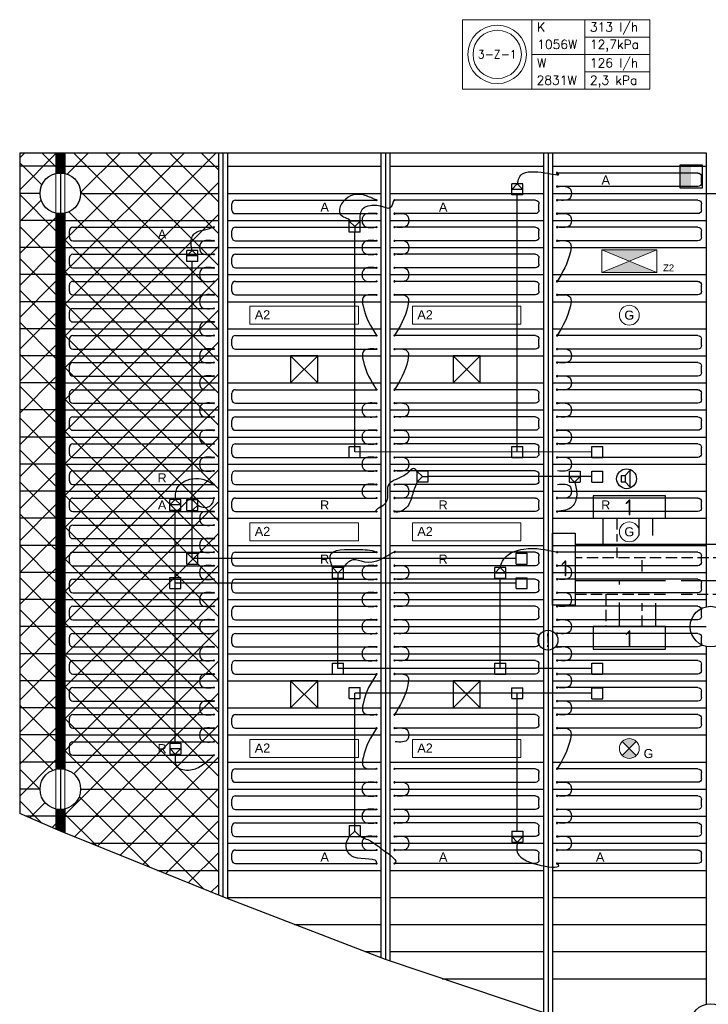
# Model space of a CAD drawing. Extents: x 7383 to 741080, y -570072 to -203000.
# Tile 6 of 32: x 505724 to 513349, y -299083 to -288175. Entities that reach past the tile are written whole.
import ezdxf
from ezdxf.enums import TextEntityAlignment as Align

# ---------------------------------------------------------------- set-up
doc = ezdxf.new("R2010")
doc.units = 0
doc.header["$LTSCALE"] = 25
for name, pattern in [('2322105', [47, 40, -7]), ('2322106', [47, 5, -2, 5, -2, 5, -2, 5, -2, 5, -2, 5, -7]), ('2322107', [2000, 1000, 1000]), ('2322108', [7, 5, -2])]:
    doc.linetypes.add(name, pattern=pattern)
doc.layers.get('0').update_dxf_attribs({"linetype": 'CONTINUOUS'})
for name, color, linetype in [('000Vermogens2', 7, 'CONTINUOUS'), ('0010CL', 2, 'CONTINUOUS'), ('60', 7, 'CONTINUOUS'), ('KP-bandraster', 5, 'CONTINUOUS'), ('KP-koppelingen', 6, 'CONTINUOUS'), ('KP-leidingen(aanvoer)', 5, 'CONTINUOUS'), ('KP-leidingen(retour)', 1, 'CONTINUOUS'), ('KP-Lucht aanvoer', 6, 'CONTINUOUS'), ('KP-lucht centreline', 2, 'CONTINUOUS'), ('KP-Melders', 3, 'CONTINUOUS'), ('KP-Oppervlak', 3, 'CONTINUOUS'), ('KP-panelen', 1, 'CONTINUOUS'), ('KP-registers', 4, 'CONTINUOUS'), ('KP-slangen', 7, 'CONTINUOUS'), ('KP-tekst', 7, 'CONTINUOUS'), ('SYM-W', 7, 'CONTINUOUS'), ('Thermostaat', 160, 'CONTINUOUS'), ('WL5501--', 130, 'CONTINUOUS'), ('WL5502--', 130, 'CONTINUOUS'), ('WL561---_AANVOER', 10, 'CONTINUOUS'), ('WL561---_RETOUR', 10, 'CONTINUOUS')]:
    doc.layers.add(name, color=color, linetype=linetype)
doc.layers.add('KP-Aluminium', color=8, linetype='CONTINUOUS', lineweight=18)
doc.layers.add('KP-Verlichting', color=2, linetype='CONTINUOUS', lineweight=18)
doc.styles.add('arial', font='ARIAL.TTF')
doc.styles.add('BURO-018', font='ISO96.shx', dxfattribs={"height": 90})
doc.styles.add('ISO', font='ISO.SHX')
doc.styles.add('VERWOL-1', font='ROMANS.SHX')

# ---------------------------------------------------------------- blocks, each defined once
blk = doc.blocks.new('A$C34BA78FE')
at = {"layer": 'KP-Aluminium', "linetype": 'Continuous'}
h = blk.add_hatch(dxfattribs=at)
h.set_pattern_fill('ANSI37', color=256, scale=2000)
h.set_pattern_definition([(45, (-195930.18, 268705.72), (-176.7767, 176.7767), []), (135, (-195930.18, 268705.72), (-176.7767, -176.7767), [])])
h.paths.add_polyline_path([(1750, 450), (50, 450), (50, 219, -0.350001), (225, 0, -0.350001), (50, -219), (50, -6381, -0.350001), (225, -6600, -0.350001), (50, -6819), (50, -7085), (1750, -7774)])
h.paths.add_polyline_path([(-50, -219, -0.350001), (-225, 0, -0.350001), (-50, 219), (-50, 450), (-450, 450), (-450, -6871), (-50, -7043), (-50, -6819, -0.350001), (-225, -6600, -0.350001), (-50, -6381)])
h = blk.add_hatch(dxfattribs=at)
h.set_pattern_fill('ANSI31', color=256, scale=10)
h.set_pattern_definition([(45, (16.736, 294.0505), (-0.88388348, 0.88388348), [])])
h.paths.add_polyline_path([(50, 450), (-50, 450), (-50, 219, -0.112518), (50, 219)])
h.paths.add_polyline_path([(50, -219, -0.112518), (-50, -219), (-50, -6381, -0.112518), (50, -6381)])
h.paths.add_polyline_path([(-50, -7043), (50, -7085), (50, -6819, -0.112518), (-50, -6819)])
for p, q in [((-450, 450), (1750, 450)), ((-450, -6871), (-450, 450)), ((-50, 219), (-50, 450)), ((-50, 450), (-50, -7043)), ((50, 219), (50, 450)), ((50, -7085), (50, 450)), ((1750, 450), (1750, -7774)), ((50, -7085), (-450, -6871)), ((-50, -6819), (-50, -7043)), ((50, -6819), (50, -7085)), ((1750, -7774), (50, -7085))]:
    blk.add_line(p, q, dxfattribs=at)
for centre in [(0, 0), (0, -6600)]:
    blk.add_circle(centre, 225, dxfattribs=at)
blk = doc.blocks.new('Register A')
at = {"layer": 'KP-registers', "linetype": 'Continuous'}
for p, q in [((90, 225), (1644, 225)), ((50, 115), (50, 185)), ((90, 75), (1644, 75))]:
    blk.add_line(p, q, dxfattribs=at)
for centre in [(1650, 225), (1650, 75)]:
    blk.add_circle(centre, 6, dxfattribs=at)
for centre, start, end in [((90, 185), 90, 180), ((90, 115), 180, 270)]:
    blk.add_arc(centre, 40, start, end, dxfattribs=at)
blk = doc.blocks.new('SW30485012')
at = {"color": 0, "linetype": 'Continuous'}
for p, q in [((-2.5, 2.5), (-2.5, -2.5)), ((2.5, 2.5), (-2.5, 2.5)), ((2.5, -2.5), (2.5, 2.5)), ((-2.5, -2.5), (2.5, -2.5))]:
    blk.add_line(p, q, dxfattribs=at)
blk.add_solid([(-2.5, 0), (2.5, 0), (-2.5, -2.5), (2.5, -2.5)], dxfattribs=at)
at = {"color": 0, "linetype": 'Continuous', "style": 'BURO-018', "flags": 1}
blk.add_attdef('W_ID', (0, 0), '', height=1.8, dxfattribs=at)

msp = doc.modelspace()

# ---------------------------------------------------------------- hatches: boundary and pattern name
at = {"layer": 'KP-Verlichting', "linetype": 'Continuous'}
h = msp.add_hatch(color=256, dxfattribs=at)
h.paths.add_polyline_path([(512169.2, -290723.1), (512473.9, -290848.8), (512778.6, -290723.1)])
h.paths.add_polyline_path([(512778.6, -290974.4), (512473.9, -290848.8), (512169.2, -290974.4)])
h = msp.add_hatch(color=256, dxfattribs=at)
h.paths.add_polyline_path([(512396.2, -296171), (512473.9, -296248.8), (512551.7, -296171, 0.4142136)])
h.paths.add_polyline_path([(512396.2, -296326.5, 0.4142136), (512551.7, -296326.5), (512473.9, -296248.8)])

# ---------------------------------------------------------------- linework, layer by layer
at = {"layer": '000Vermogens2', "linetype": 'Continuous', "lineweight": 0}
for p, q in [((510627.7, -288174.9), (510627.7, -288942.7)), ((510627.7, -288174.9), (512700.6, -288174.9)), ((511395.6, -288174.9), (511395.6, -288942.7)), ((511980.8, -288558.8), (511980.8, -288174.9)), ((512700.6, -288174.9), (512700.6, -288942.7)), ((511980.8, -288366.8), (512700.6, -288366.8)), ((511395.6, -288558.8), (512700.6, -288558.8)), ((511980.8, -288558.8), (511980.8, -288942.7)), ((511980.8, -288750.8), (512700.6, -288750.8)), ((510627.7, -288942.7), (512700.6, -288942.7))]:
    msp.add_line(p, q, dxfattribs=at)
for radius in [324.2, 267.6]:
    msp.add_circle((511011.6, -288558.8), radius, dxfattribs=at)
at = {"layer": '0010CL', "linetype": 'Continuous'}
for p, q in [((507973.9, -289648.8), (507973.9, -297892.5)), ((507973.9, -289648.8), (507973.9, -297892.5)), ((509773.9, -289648.8), (509773.9, -298587.2)), ((509773.9, -289648.8), (509773.9, -298587.2)), ((511573.9, -289648.8), (511573.9, -299192.2)), ((511573.9, -289648.8), (511573.9, -299192.2))]:
    msp.add_line(p, q, dxfattribs=at)
at = {"layer": '60', "color": 2, "linetype": 'Continuous'}
msp.add_lwpolyline([(511623.9, -293862.7), (511873.9, -293862.7), (511873.9, -294662.7), (511623.9, -294662.7)], close=True, dxfattribs=at)
at = {"layer": 'KP-bandraster', "linetype": 'Continuous'}
for p, q in [((506123.9, -289648.8), (506123.9, -289879.4)), ((506223.9, -289648.8), (506223.9, -289879.4)), ((507923.9, -289648.8), (507923.9, -297872.3)), ((508023.9, -289648.8), (508023.9, -297911.8)), ((509723.9, -289648.8), (509723.9, -298567.9)), ((509823.9, -289648.8), (509823.9, -298604)), ((511523.9, -289648.8), (511523.9, -299175.4)), ((511623.9, -289648.8), (511623.9, -299208.1)), ((513323.9, -290098.8), (513323.9, -294679.4)), ((506123.9, -290318.1), (506123.9, -296479.4)), ((506223.9, -290318.1), (506223.9, -296479.4)), ((513323.9, -295118.1), (513323.9, -299082.7)), ((506123.9, -296918.1), (506123.9, -297142.4)), ((506223.9, -296918.1), (506223.9, -297184.2))]:
    msp.add_line(p, q, dxfattribs=at)
for centre in [(506173.9, -290098.8), (513373.9, -294898.8), (506173.9, -296698.8), (513373.9, -299302)]:
    msp.add_circle(centre, 225, dxfattribs=at)
at = {"layer": 'KP-koppelingen', "linetype": 'Continuous'}
for p, q in [((511173.4, -290116.3), (511173.4, -289994.6)), ((511295, -289994.7), (511173.4, -289994.6)), ((511173.4, -290055.4), (511234.2, -289994.6)), ((511234.2, -289994.6), (511295, -290055.5)), ((511295, -290116.3), (511295, -289994.7)), ((511295, -290055.5), (511173.4, -290055.4)), ((511295, -290116.3), (511173.4, -290116.3)), ((509373.4, -290528), (509373.4, -290406.4)), ((509495, -290406.4), (509373.4, -290406.4)), ((509373.4, -290406.4), (509434.2, -290467.2)), ((509434.2, -290467.2), (509495, -290406.4)), ((509434.2, -290467.2), (509434.2, -290528)), ((509495, -290528), (509495, -290406.4)), ((509495, -290528), (509373.4, -290528)), ((507573.4, -290853), (507573.4, -290731.3)), ((507695, -290731.4), (507573.4, -290731.3)), ((507573.4, -290792.1), (507634.2, -290731.3)), ((507695, -290792.2), (507573.4, -290792.1)), ((507634.2, -290731.3), (507695, -290792.2)), ((507695, -290853), (507695, -290731.4)), ((507695, -290853), (507573.4, -290853)), ((509373.4, -293024.7), (509373.4, -292903.1)), ((509373.4, -292903.1), (509495, -292903.1)), ((509495, -293024.7), (509495, -292903.1)), ((511173.4, -293024.7), (511173.4, -292903.1)), ((511173.4, -292903.1), (511295, -292903.1)), ((511295, -293024.7), (511295, -292903.1)), ((512060.7, -293025.1), (512060.7, -292903.5)), ((512060.7, -292903.5), (512182.4, -292903.5)), ((512182.4, -293025.1), (512182.4, -292903.5)), ((509373.4, -293024.7), (509495, -293024.7)), ((511173.4, -293024.7), (511295, -293024.7)), ((512060.7, -293025.1), (512182.4, -293025.1)), ((510244.7, -293175), (510123.1, -293175)), ((510123.1, -293175), (510123.1, -293296.6)), ((510183.9, -293235.8), (510123.1, -293175)), ((510244.7, -293175), (510244.7, -293296.7)), ((511808.2, -293175.2), (511808.1, -293296.9)), ((511808.2, -293175.2), (511929.8, -293175.2)), ((511929.8, -293175.2), (511929.8, -293296.9)), ((512060.7, -293296.9), (512060.7, -293175.2)), ((512060.7, -293175.2), (512182.4, -293175.2)), ((512182.3, -293296.9), (512182.4, -293175.2)), ((510123.1, -293296.6), (510183.9, -293235.8)), ((510244.7, -293296.7), (510123.1, -293296.6)), ((510183.9, -293235.8), (510244.7, -293235.9)), ((511808.1, -293296.9), (511929.8, -293296.9)), ((511808.2, -293236), (511929.8, -293236.1)), ((511869, -293296.9), (511808.2, -293236)), ((511929.8, -293236.1), (511869, -293296.9)), ((512060.7, -293296.9), (512182.3, -293296.9)), ((507386.2, -293610.5), (507386.2, -293488.8)), ((507507.8, -293488.9), (507386.2, -293488.8)), ((507386.2, -293549.7), (507447, -293488.9)), ((507447, -293488.9), (507507.8, -293549.7)), ((507507.8, -293610.5), (507507.8, -293488.9)), ((507573.4, -293613.6), (507573.4, -293492)), ((507573.4, -293492), (507695, -293492)), ((507634.2, -293613.6), (507634.2, -293492)), ((507634.2, -293492), (507695, -293552.8)), ((507695, -293613.6), (507695, -293492)), ((507507.8, -293549.7), (507386.2, -293549.7)), ((507507.8, -293610.5), (507386.2, -293610.5)), ((507573.4, -293613.6), (507695, -293613.6)), ((507695, -293552.8), (507634.2, -293613.6)), ((507573.4, -294205.9), (507573.4, -294084.2)), ((507573.4, -294084.2), (507695, -294084.2)), ((507695, -294205.9), (507695, -294084.2)), ((511220.1, -294206.2), (511220.1, -294084.6)), ((511220.1, -294084.6), (511341.8, -294084.6)), ((511341.8, -294206.2), (511341.8, -294084.6)), ((507573.4, -294205.9), (507695, -294205.9)), ((509186.1, -294366.8), (509186.2, -294245.2)), ((509307.8, -294245.2), (509186.2, -294245.2)), ((509186.2, -294245.2), (509247, -294306)), ((509247, -294306), (509307.8, -294245.2)), ((509307.8, -294366.9), (509307.8, -294245.2)), ((510983.9, -294366.8), (510983.9, -294245.2)), ((511105.5, -294245.2), (510983.9, -294245.2)), ((510983.9, -294306), (511044.7, -294245.2)), ((511044.7, -294245.2), (511105.5, -294306)), ((511105.5, -294366.9), (511105.5, -294245.2)), ((511220.1, -294206.2), (511341.8, -294206.2)), ((507386.2, -294477.6), (507386.2, -294356)), ((507386.2, -294356), (507507.8, -294356)), ((507507.8, -294477.6), (507507.8, -294356)), ((509307.8, -294366.9), (509186.1, -294366.8)), ((509247, -294306), (509247, -294366.8)), ((511105.5, -294306), (510983.9, -294306)), ((511105.5, -294366.9), (510983.9, -294366.8)), ((511220.1, -294478), (511220.1, -294356.4)), ((511220.1, -294356.4), (511341.8, -294356.4)), ((511341.8, -294478), (511341.8, -294356.4)), ((507386.2, -294477.6), (507507.8, -294477.6)), ((511220.1, -294478), (511341.8, -294478)), ((509186.2, -295424.7), (509186.2, -295303.1)), ((509186.2, -295303.1), (509307.8, -295303.1)), ((509307.8, -295424.7), (509307.8, -295303.1)), ((510983.9, -295424.7), (510983.9, -295303.1)), ((510983.9, -295303.1), (511105.5, -295303.1)), ((511105.5, -295424.7), (511105.5, -295303.1)), ((512060.7, -295425.1), (512060.7, -295303.5)), ((512060.7, -295303.5), (512182.4, -295303.5)), ((512182.4, -295425.1), (512182.4, -295303.5)), ((509186.2, -295424.7), (509307.8, -295424.7)), ((510983.9, -295424.7), (511105.5, -295424.7)), ((512060.7, -295425.1), (512182.4, -295425.1)), ((509373.4, -295696.5), (509373.4, -295574.9)), ((509373.4, -295574.9), (509495, -295574.9)), ((509495, -295696.5), (509495, -295574.9)), ((511173.4, -295696.7), (511173.4, -295575)), ((511173.4, -295575), (511295, -295575.1)), ((511295, -295696.7), (511295, -295575.1)), ((512060.7, -295696.9), (512060.7, -295575.2)), ((512060.7, -295575.2), (512182.4, -295575.2)), ((512182.3, -295696.9), (512182.4, -295575.2)), ((509373.4, -295696.5), (509495, -295696.5)), ((511173.4, -295696.7), (511295, -295696.7)), ((512060.7, -295696.9), (512182.3, -295696.9)), ((507386.2, -296189), (507507.8, -296189)), ((507386.2, -296189), (507386.2, -296310.6)), ((507386.2, -296249.8), (507507.8, -296249.8)), ((507447, -296310.6), (507386.2, -296249.8)), ((507507.8, -296249.8), (507447, -296310.6)), ((507507.8, -296189), (507507.8, -296310.6)), ((507386.2, -296310.6), (507507.8, -296310.6)), ((509373.4, -297103.1), (509373.3, -297224.7)), ((509373.4, -297103.1), (509495, -297103.1)), ((509434.2, -297163.9), (509434.2, -297103.1)), ((509495, -297103.1), (509495, -297224.8)), ((509434.2, -297163.9), (509373.3, -297224.7)), ((509373.3, -297224.7), (509495, -297224.8)), ((509495, -297224.8), (509434.2, -297163.9)), ((511173.4, -297163.9), (511295, -297163.9)), ((511173.4, -297163.9), (511173.4, -297285.5)), ((511173.4, -297224.7), (511295, -297224.7)), ((511234.2, -297285.6), (511173.4, -297224.7)), ((511295, -297224.7), (511234.2, -297285.6)), ((511295, -297163.9), (511295, -297285.6)), ((511173.4, -297285.5), (511295, -297285.6))]:
    msp.add_line(p, q, dxfattribs=at)
at = {"layer": 'KP-leidingen(aanvoer)', "linetype": 'Continuous'}
for p, q in [((511234.2, -292963.9), (511234.2, -290116.3)), ((509434.2, -292963.9), (509434.2, -290528)), ((507634.2, -294145), (507634.2, -290853)), ((512060.7, -292964.2), (509434.2, -292963.9)), ((511220.1, -294145.4), (507634.2, -294145)), ((512060.7, -295636), (509434.2, -295635.7)), ((509434.2, -297103.1), (509434.2, -295635.7)), ((511234.2, -297163.9), (511234.2, -295635.9))]:
    msp.add_line(p, q, dxfattribs=at)
at = {"layer": 'KP-leidingen(retour)', "linetype": 'Continuous'}
for p, q in [((512060.7, -293236), (510244.7, -293235.8)), ((507447, -296189), (507447, -293610.5)), ((509247, -295363.9), (509247, -294366.8)), ((511044.7, -295363.9), (511044.7, -294366.8)), ((511220.1, -294417.2), (507447, -294416.8)), ((512060.7, -295364.2), (509247, -295363.9))]:
    msp.add_line(p, q, dxfattribs=at)
at = {"layer": 'KP-Lucht aanvoer', "linetype": 'Continuous'}
for p, q in [((508724.1, -291898.8), (508723.9, -292198.8)), ((508723.9, -292198.8), (509023.8, -291898.8)), ((509023.8, -291898.8), (508724.1, -291898.8)), ((508724.1, -291898.8), (509023.9, -292198.8)), ((509023.9, -292198.8), (509023.8, -291898.8)), ((510524.1, -291898.8), (510523.9, -292198.8)), ((510523.9, -292198.8), (510823.8, -291898.8)), ((510823.8, -291898.8), (510524.1, -291898.8)), ((510524.1, -291898.8), (510823.9, -292198.8)), ((510823.9, -292198.8), (510823.8, -291898.8)), ((508723.9, -292198.8), (509023.9, -292198.8)), ((510523.9, -292198.8), (510823.9, -292198.8)), ((508724, -295498.8), (508723.8, -295798.8)), ((508723.8, -295798.8), (509023.7, -295498.8)), ((509023.7, -295498.8), (508724, -295498.8)), ((508724, -295498.8), (509023.8, -295798.8)), ((509023.8, -295798.8), (509023.7, -295498.8)), ((510524, -295498.8), (510523.8, -295798.8)), ((510523.8, -295798.8), (510823.7, -295498.8)), ((510823.7, -295498.8), (510524, -295498.8)), ((510524, -295498.8), (510823.8, -295798.8)), ((510823.8, -295798.8), (510823.7, -295498.8)), ((508723.8, -295798.8), (509023.8, -295798.8)), ((510523.8, -295798.8), (510823.8, -295798.8))]:
    msp.add_line(p, q, dxfattribs=at)
at = {"layer": 'KP-lucht centreline', "linetype": 'Continuous'}
msp.add_line((506173.9, -289648.8), (506173.9, -297164), dxfattribs=at)
at = {"layer": 'KP-Melders', "linetype": 'Continuous'}
for p, q in [((512427.1, -293226), (512479.1, -293170.7)), ((512479.1, -293170.7), (512479.1, -293351.4)), ((512384.1, -293226), (512427.1, -293226)), ((512384.1, -293226), (512384.1, -293296)), ((512384.1, -293296), (512427.1, -293296)), ((512384.1, -293296), (512427.1, -293296)), ((512427.1, -293226), (512427.1, -293296)), ((512427.1, -293296), (512479.1, -293351.4))]:
    msp.add_line(p, q, dxfattribs=at)
for centre in [(512444, -293260.5), (511573.9, -295048.8)]:
    msp.add_circle(centre, 110, dxfattribs=at)
at = {"layer": 'KP-Oppervlak', "linetype": 'Continuous'}
for p, q in [((505723.9, -289648.8), (513323.9, -289648.8)), ((505723.9, -289648.8), (505723.9, -296969.8)), ((513323.9, -289648.8), (513323.9, -290098.8)), ((513323.9, -290098.8), (524224.1, -290098.8)), ((506173.9, -297164), (505723.9, -296969.8)), ((507973.9, -297892.5), (506173.9, -297164)), ((509773.9, -298587.2), (507973.9, -297892.5)), ((511573.9, -299192.2), (509773.9, -298587.2))]:
    msp.add_line(p, q, dxfattribs=at)
at = {"layer": 'KP-panelen', "linetype": 'Continuous'}
for p, q in [((506123.9, -289798.8), (505723.9, -289798.8)), ((506223.9, -289798.8), (507923.9, -289798.8)), ((508023.9, -289798.8), (509723.9, -289798.8)), ((509823.9, -289798.8), (511523.9, -289798.8)), ((511623.9, -289798.8), (513323.9, -289798.8)), ((505948.9, -290098.8), (505723.9, -290098.8)), ((506398.9, -290098.8), (507923.9, -290098.8)), ((508023.9, -290098.8), (509723.9, -290098.8)), ((509823.9, -290098.8), (511523.9, -290098.8)), ((511623.9, -290098.8), (513323.9, -290098.8)), ((506123.9, -290398.8), (505723.9, -290398.8)), ((506223.9, -290398.8), (507923.9, -290398.8)), ((508023.9, -290398.8), (509723.9, -290398.8)), ((509823.9, -290398.8), (511523.9, -290398.8)), ((511623.9, -290398.8), (513323.9, -290398.8)), ((506123.9, -290698.8), (505723.9, -290698.8)), ((506223.9, -290698.8), (507923.9, -290698.8)), ((508023.9, -290698.8), (509723.9, -290698.8)), ((509823.9, -290698.8), (511523.9, -290698.8)), ((511623.9, -290698.8), (513323.9, -290698.8)), ((506123.9, -290998.8), (505723.9, -290998.8)), ((506223.9, -290998.8), (507923.9, -290998.8)), ((508023.9, -290998.8), (509723.9, -290998.8)), ((509823.9, -290998.8), (511523.9, -290998.8)), ((511623.9, -290998.8), (513323.9, -290998.8)), ((506123.9, -291298.8), (505723.9, -291298.8)), ((506223.9, -291298.8), (507923.9, -291298.8)), ((508023.9, -291298.8), (509723.9, -291298.8)), ((509823.9, -291298.8), (511523.9, -291298.8)), ((511623.9, -291298.8), (513323.9, -291298.8)), ((506123.9, -291598.8), (505723.9, -291598.8)), ((506223.9, -291598.8), (507923.9, -291598.8)), ((508023.9, -291598.8), (509723.9, -291598.8)), ((509823.9, -291598.8), (511523.9, -291598.8)), ((511623.9, -291598.8), (513323.9, -291598.8)), ((506123.9, -291898.8), (505723.9, -291898.8)), ((506223.9, -291898.8), (507923.9, -291898.8)), ((508023.9, -291898.8), (509723.9, -291898.8)), ((509823.9, -291898.8), (511523.9, -291898.8)), ((511623.9, -291898.8), (513323.9, -291898.8)), ((506123.9, -292198.8), (505723.9, -292198.8)), ((506223.9, -292198.8), (507923.9, -292198.8)), ((508023.9, -292198.8), (509723.9, -292198.8)), ((509823.9, -292198.8), (511523.9, -292198.8)), ((511623.9, -292198.8), (513323.9, -292198.8)), ((506123.9, -292498.8), (505723.9, -292498.8)), ((506223.9, -292498.8), (507923.9, -292498.8)), ((508023.9, -292498.8), (509723.9, -292498.8)), ((509823.9, -292498.8), (511523.9, -292498.8)), ((511623.9, -292498.8), (513323.9, -292498.8)), ((506123.9, -292798.8), (505723.9, -292798.8)), ((506223.9, -292798.8), (507923.9, -292798.8)), ((508023.9, -292798.8), (509723.9, -292798.8)), ((509823.9, -292798.8), (511523.9, -292798.8)), ((511623.9, -292798.8), (513323.9, -292798.8)), ((506123.9, -293098.8), (505723.9, -293098.8)), ((506223.9, -293098.8), (507923.9, -293098.8)), ((508023.9, -293098.8), (509723.9, -293098.8)), ((509823.9, -293098.8), (511523.9, -293098.8)), ((511623.9, -293098.8), (513323.9, -293098.8)), ((506123.9, -293398.8), (505723.9, -293398.8)), ((506223.9, -293398.8), (507923.9, -293398.8)), ((508023.9, -293398.8), (509723.9, -293398.8)), ((509823.9, -293398.8), (511523.9, -293398.8)), ((511623.9, -293398.8), (513323.9, -293398.8)), ((506123.9, -293698.8), (505723.9, -293698.8)), ((506223.9, -293698.8), (507923.9, -293698.8)), ((508023.9, -293698.8), (509723.9, -293698.8)), ((509823.9, -293698.8), (511523.9, -293698.8)), ((511623.9, -293698.8), (513323.9, -293698.8)), ((506123.9, -293998.8), (505723.9, -293998.8)), ((506223.9, -293998.8), (507923.9, -293998.8)), ((508023.9, -293998.8), (509723.9, -293998.8)), ((509823.9, -293998.8), (511523.9, -293998.8)), ((511623.9, -293998.8), (513323.9, -293998.8)), ((506123.9, -294298.8), (505723.9, -294298.8)), ((506223.9, -294298.8), (507923.9, -294298.8)), ((508023.9, -294298.8), (509723.9, -294298.8)), ((509823.9, -294298.8), (511523.9, -294298.8)), ((511623.9, -294298.8), (513323.9, -294298.8)), ((506123.9, -294598.8), (505723.9, -294598.8)), ((506223.9, -294598.8), (507923.9, -294598.8)), ((508023.9, -294598.8), (509723.9, -294598.8)), ((509823.9, -294598.8), (511523.9, -294598.8)), ((511623.9, -294598.8), (513323.9, -294598.8)), ((506123.9, -294898.8), (505723.9, -294898.8)), ((506223.9, -294898.8), (507923.9, -294898.8)), ((508023.9, -294898.8), (509723.9, -294898.8)), ((509823.9, -294898.8), (511523.9, -294898.8)), ((511623.9, -294898.8), (513323.9, -294898.8)), ((506123.9, -295198.8), (505723.9, -295198.8)), ((506223.9, -295198.8), (507923.9, -295198.8)), ((508023.9, -295198.8), (509723.9, -295198.8)), ((509823.9, -295198.8), (511523.9, -295198.8)), ((511623.9, -295198.8), (513323.9, -295198.8)), ((506123.9, -295498.8), (505723.9, -295498.8)), ((506223.9, -295498.8), (507923.9, -295498.8)), ((508023.9, -295498.8), (509723.9, -295498.8)), ((509823.9, -295498.8), (511523.9, -295498.8)), ((511623.9, -295498.8), (513323.9, -295498.8)), ((506123.9, -295798.8), (505723.9, -295798.8)), ((506223.9, -295798.8), (507923.9, -295798.8)), ((508023.9, -295798.8), (509723.9, -295798.8)), ((509823.9, -295798.8), (511523.9, -295798.8)), ((511623.9, -295798.8), (513323.9, -295798.8)), ((506123.9, -296098.8), (505723.9, -296098.8)), ((506223.9, -296098.8), (507923.9, -296098.8)), ((508023.9, -296098.8), (509723.9, -296098.8)), ((509823.9, -296098.8), (511523.9, -296098.8)), ((511623.9, -296098.8), (513323.9, -296098.8)), ((506123.9, -296398.8), (505723.9, -296398.8)), ((506223.9, -296398.8), (507923.9, -296398.8)), ((508023.9, -296398.8), (509723.9, -296398.8)), ((509823.9, -296398.8), (511523.9, -296398.8)), ((511623.9, -296398.8), (513323.9, -296398.8)), ((505948.9, -296698.8), (505723.9, -296698.8)), ((506398.9, -296698.8), (507923.9, -296698.8)), ((508023.9, -296698.8), (509723.9, -296698.8)), ((509823.9, -296698.8), (511523.9, -296698.8)), ((511623.9, -296698.8), (513323.9, -296698.8)), ((506123.9, -296998.8), (505791.1, -296998.8)), ((506223.9, -296998.8), (507923.9, -296998.8)), ((508023.9, -296998.8), (509723.9, -296998.8)), ((509823.9, -296998.8), (511523.9, -296998.8)), ((511623.9, -296998.8), (513323.9, -296998.8)), ((506507, -297298.8), (507923.9, -297298.8)), ((508023.9, -297298.8), (509723.9, -297298.8)), ((509823.9, -297298.8), (511523.9, -297298.8)), ((511623.9, -297298.8), (513323.9, -297298.8)), ((507248.2, -297598.8), (507923.9, -297598.8)), ((508023.9, -297598.8), (509723.9, -297598.8)), ((509823.9, -297598.8), (511523.9, -297598.8)), ((511623.9, -297598.8), (513323.9, -297598.8)), ((508023.9, -297898.8), (509723.9, -297898.8)), ((509823.9, -297898.8), (511523.9, -297898.8)), ((511623.9, -297898.8), (513323.9, -297898.8)), ((508767.4, -298198.8), (509723.9, -298198.8)), ((509823.9, -298198.8), (511523.9, -298198.8)), ((511623.9, -298198.8), (513323.9, -298198.8)), ((509544.7, -298498.8), (509723.9, -298498.8)), ((509823.9, -298498.8), (511523.9, -298498.8)), ((511623.9, -298498.8), (513323.9, -298498.8)), ((510403.4, -298798.8), (511523.9, -298798.8)), ((511623.9, -298798.8), (513323.9, -298798.8))]:
    msp.add_line(p, q, dxfattribs=at)
at = {"layer": 'KP-slangen', "linetype": 'Continuous'}
for points in [[(511234.2, -289994.6), (511300.2, -289877), (511673.9, -289873.8), (511671.8, -289872.5)], [(511679.9, -290023.8), (511821.6, -290052.7), (511821.6, -290145.4), (511679.9, -290173.8)], [(509673.9, -290173.8), (509548, -290122.7), (509362.5, -290140.9), (509297, -290350), (509373.4, -290406.4), (509371.6, -290408.2)], [(509495, -290406.4), (509520.7, -290271.8), (509606.2, -290231.8), (509753.5, -290248.2), (509846.3, -290239.1), (509873.9, -290173.8), (509875.4, -290179.1)], [(509667.9, -290323.8), (509526.2, -290352.7), (509526.2, -290445.4), (509667.9, -290473.8)], [(509879.9, -290323.8), (510021.6, -290352.7), (510021.6, -290445.4), (509879.9, -290473.8)], [(511679.9, -290323.8), (511821.6, -290352.7), (511821.6, -290445.4), (511679.9, -290473.8)], [(507634.2, -290731.3), (507630.3, -290586.6), (507660.9, -290542.5), (507755.9, -290505.2), (507873.9, -290473.8)], [(507867.9, -290623.8), (507726.2, -290652.7), (507726.2, -290745.4), (507867.9, -290773.8)], [(509667.9, -290623.8), (509526.2, -290652.7), (509526.2, -290745.4), (509667.9, -290773.8)], [(509879.9, -290623.8), (510021.6, -290652.7), (510021.6, -290745.4), (509879.9, -290773.8)], [(511679.9, -290623.8), (511821.6, -290652.7), (511821.6, -290745.4), (511673.9, -291073.8)], [(507867.9, -290923.8), (507726.2, -290952.7), (507726.2, -291045.4), (507867.9, -291073.8)], [(509667.9, -290923.8), (509526.2, -290952.7), (509526.2, -291045.4), (509667.9, -291073.8)], [(509879.9, -290923.8), (510021.6, -290952.7), (510021.6, -291045.4), (509879.9, -291073.8)], [(507867.9, -291223.8), (507726.2, -291252.7), (507726.2, -291345.4), (507867.9, -291373.8)], [(509667.9, -291223.8), (509526.2, -291252.7), (509526.2, -291345.4), (509673.9, -291673.8)], [(509879.9, -291223.8), (510021.6, -291252.7), (510021.6, -291345.4), (509873.9, -291673.8)], [(511679.9, -291223.8), (511821.6, -291252.7), (511821.6, -291345.4), (511673.9, -291673.8)], [(507867.9, -291523.8), (507726.2, -291552.7), (507726.2, -291645.4), (507867.9, -291673.8)], [(507867.9, -291823.8), (507726.2, -291852.7), (507726.2, -291945.4), (507867.9, -291973.8)], [(509667.9, -291823.8), (509526.2, -291852.7), (509526.2, -291945.4), (509673.9, -292273.8)], [(509879.9, -291823.8), (510021.6, -291852.7), (510021.6, -291945.4), (509873.9, -292273.8)], [(511679.9, -291823.8), (511821.6, -291852.7), (511821.6, -291945.4), (511679.9, -291973.8)], [(507867.9, -292123.8), (507726.2, -292152.7), (507726.2, -292245.4), (507867.9, -292273.8)], [(511679.9, -292123.8), (511821.6, -292152.7), (511821.6, -292245.4), (511679.9, -292273.8)], [(507867.9, -292423.8), (507726.2, -292452.7), (507726.2, -292545.4), (507867.9, -292573.8)], [(509667.9, -292423.8), (509526.2, -292452.7), (509526.2, -292545.4), (509667.9, -292573.8)], [(509879.9, -292423.8), (510021.6, -292452.7), (510021.6, -292545.4), (509879.9, -292573.8)], [(511679.9, -292423.8), (511821.6, -292452.7), (511821.6, -292545.4), (511673.9, -292573.8)], [(507867.9, -292723.8), (507726.2, -292752.7), (507726.2, -292845.4), (507867.9, -292873.8)], [(509667.9, -292723.8), (509526.2, -292752.7), (509526.2, -292845.4), (509667.9, -292873.8)], [(509879.9, -292723.8), (510021.6, -292752.7), (510021.6, -292845.4), (509879.9, -292873.8)], [(511679.9, -292723.8), (511821.6, -292752.7), (511821.6, -292845.4), (511673.9, -292873.8)], [(507867.9, -293023.8), (507726.2, -293052.7), (507726.2, -293145.4), (507867.9, -293173.8)], [(509667.9, -293023.8), (509526.2, -293052.7), (509526.2, -293145.4), (509667.9, -293173.8)], [(509879.9, -293023.8), (510021.6, -293052.7), (510021.6, -293145.4), (509879.9, -293173.8)], [(511679.9, -293023.8), (511821.6, -293052.7), (511821.6, -293145.4), (511679.9, -293173.8)], [(510123.1, -293175), (510087.6, -293148.4), (510024.6, -293190.4), (509960.3, -293236.2), (509803.3, -293333.8), (509747.7, -293556.2), (509673.9, -293623.8), (509674.7, -293624.2)], [(507447, -293488.9), (507464.5, -293369.5), (507672.4, -293257), (507789, -293279.5), (507873.9, -293323.8)], [(509667.9, -293323.8), (509526.2, -293352.7), (509526.2, -293445.4), (509667.9, -293473.8)], [(510123.1, -293296.6), (510072, -293438.5), (510016.9, -293566.2), (509873.9, -293623.8), (509864.1, -293618.8)], [(509879.9, -293323.8), (510021.6, -293352.7), (510021.6, -293445.4), (509879.9, -293473.8)], [(511869, -293296.9), (511891.6, -293441.4), (511841.7, -293568.7), (511673.9, -293623.8)], [(511679.9, -293323.8), (511821.6, -293352.7), (511821.6, -293445.4), (511679.9, -293473.8)], [(507695, -293552.8), (507778.4, -293578.7), (507863.1, -293527.1), (507873.9, -293473.8)], [(507867.9, -293623.8), (507726.2, -293652.7), (507726.2, -293745.4), (507867.9, -293773.8)], [(507867.9, -293923.8), (507726.2, -293952.7), (507726.2, -294045.4), (507867.9, -294073.8)], [(509186.2, -294245.2), (509171.5, -294196.9), (509162.2, -294117.5), (509464.7, -294045.1), (509673.9, -294073.8), (509677.2, -294075.5)], [(509307.8, -294245.2), (509388.5, -294164.4), (509676.9, -294170.2), (509873.9, -294073.8), (509873.4, -294074.3)], [(511044.7, -294245.2), (511069, -294172.8), (511307.4, -294038.8), (511673.9, -294073.8)], [(507867.9, -294223.8), (507726.2, -294252.7), (507726.2, -294345.4), (507867.9, -294373.8)], [(509667.9, -294223.8), (509526.2, -294252.7), (509526.2, -294345.4), (509667.9, -294373.8)], [(509879.9, -294223.8), (510021.6, -294252.7), (510021.6, -294345.4), (509879.9, -294373.8)], [(511679.9, -294223.8), (511821.6, -294252.7), (511821.6, -294345.4), (511679.9, -294373.8)], [(507867.9, -294523.8), (507726.2, -294552.7), (507726.2, -294645.4), (507867.9, -294673.8)], [(509667.9, -294523.8), (509526.2, -294552.7), (509526.2, -294645.4), (509667.9, -294673.8)], [(509879.9, -294523.8), (510021.6, -294552.7), (510021.6, -294645.4), (509879.9, -294673.8)], [(511679.9, -294523.8), (511821.6, -294552.7), (511821.6, -294645.4), (511679.9, -294673.8)], [(507867.9, -294823.8), (507726.2, -294852.7), (507726.2, -294945.4), (507867.9, -294973.8)], [(509667.9, -294823.8), (509526.2, -294852.7), (509526.2, -294945.4), (509667.9, -294973.8)], [(509879.9, -294823.8), (510021.6, -294852.7), (510021.6, -294945.4), (509879.9, -294973.8)], [(511679.9, -294823.8), (511821.6, -294852.7), (511821.6, -294945.4), (511679.9, -294973.8)], [(507867.9, -295123.8), (507726.2, -295152.7), (507726.2, -295245.4), (507867.9, -295273.8)], [(509667.9, -295123.8), (509526.2, -295152.7), (509526.2, -295245.4), (509667.9, -295273.8)], [(509879.9, -295123.8), (510021.6, -295152.7), (510021.6, -295245.4), (509879.9, -295273.8)], [(511679.9, -295123.8), (511821.6, -295152.7), (511821.6, -295245.4), (511679.9, -295273.8)], [(507867.9, -295423.8), (507726.2, -295452.7), (507726.2, -295545.4), (507867.9, -295573.8)], [(509673.9, -295423.8), (509526.2, -295752.7), (509526.2, -295845.4), (509667.9, -295873.8)], [(509879.9, -295423.8), (510021.6, -295452.7), (510021.6, -295545.4), (509873.9, -295873.8)], [(511679.9, -295423.8), (511821.6, -295452.7), (511821.6, -295545.4), (511679.9, -295573.8)], [(507867.9, -295723.8), (507726.2, -295752.7), (507726.2, -295845.4), (507867.9, -295873.8)], [(511679.9, -295723.8), (511821.6, -295752.7), (511821.6, -295845.4), (511679.9, -295873.8)], [(507867.9, -296023.8), (507726.2, -296052.7), (507726.2, -296145.4), (507867.9, -296173.8)], [(509673.9, -296023.8), (509526.2, -296352.7), (509526.2, -296445.4), (509667.9, -296473.8)], [(509879.9, -296023.8), (510021.6, -296052.7), (510021.6, -296145.4), (509879.9, -296173.8)], [(511679.9, -296023.8), (511821.6, -296052.7), (511821.6, -296145.4), (511673.9, -296473.4)], [(507447, -296310.6), (507463.6, -296445.9), (507616.3, -296486.2), (507747.1, -296430.9), (507873.9, -296323.8)], [(509667.9, -296623.8), (509526.2, -296652.7), (509526.2, -296745.4), (509667.9, -296773.8)], [(509879.9, -296623.8), (510021.6, -296652.7), (510021.6, -296745.4), (509879.9, -296773.8)], [(511679.9, -296623.4), (511821.6, -296652.3), (511821.6, -296745.1), (511679.9, -296773.4)], [(509667.9, -296923.8), (509526.2, -296952.7), (509526.2, -297045.4), (509667.9, -297073.8)], [(509879.9, -296923.8), (510021.6, -296952.7), (510021.6, -297045.4), (509879.9, -297073.8)], [(511679.9, -296923.8), (511821.6, -296952.7), (511821.6, -297045.4), (511679.9, -297073.8)], [(509373.3, -297224.7), (509334.5, -297318), (509420, -297447.7), (509673.9, -297523.8), (509672.2, -297530.3)], [(509495, -297224.8), (509622.1, -297281.1), (509756.3, -297378.4), (509873.9, -297523.8), (509869.9, -297525.9)], [(509667.9, -297223.8), (509526.2, -297252.7), (509526.2, -297345.4), (509667.9, -297373.8)], [(509879.9, -297223.8), (510021.6, -297252.7), (510021.6, -297345.4), (509879.9, -297373.8)], [(511679.9, -297223.8), (511821.6, -297252.7), (511821.6, -297345.4), (511679.9, -297373.8)], [(511234.2, -297285.6), (511250.5, -297429.1), (511673.9, -297523.8), (511671.5, -297522.2)]]:
    msp.add_spline(points, degree=3, dxfattribs=at)
at = {"layer": 'KP-Verlichting', "linetype": 'Continuous'}
for p, q in [((512169.2, -290723.1), (512778.6, -290723.1)), ((512169.2, -290974.4), (512169.2, -290723.1)), ((512169.2, -290974.4), (512778.6, -290723.1)), ((512169.2, -290723.1), (512778.6, -290974.4)), ((512778.6, -290723.1), (512778.6, -290974.4)), ((512778.6, -290974.4), (512169.2, -290974.4)), ((508273.9, -291348.8), (509473.9, -291348.8)), ((508273.9, -291348.8), (508273.9, -291548.8)), ((509473.9, -291348.8), (509473.9, -291548.8)), ((510073.9, -291348.8), (511273.9, -291348.8)), ((510073.9, -291348.8), (510073.9, -291548.8)), ((511273.9, -291348.8), (511273.9, -291548.8)), ((508273.9, -291548.8), (509473.9, -291548.8)), ((510073.9, -291548.8), (511273.9, -291548.8)), ((508273.9, -293748.8), (509473.9, -293748.8)), ((508273.9, -293748.8), (508273.9, -293948.8)), ((509473.9, -293748.8), (509473.9, -293948.8)), ((510073.9, -293748.8), (511273.9, -293748.8)), ((510073.9, -293748.8), (510073.9, -293948.8)), ((511273.9, -293748.8), (511273.9, -293948.8)), ((508273.9, -293948.8), (509473.9, -293948.8)), ((510073.9, -293948.8), (511273.9, -293948.8)), ((508273.9, -296148.8), (509473.9, -296148.8)), ((508273.9, -296148.8), (508273.9, -296348.8)), ((509473.9, -296148.8), (509473.9, -296348.8)), ((510073.9, -296148.8), (511273.9, -296148.8)), ((510073.9, -296148.8), (510073.9, -296348.8)), ((511273.9, -296148.8), (511273.9, -296348.8)), ((512551.7, -296326.5), (512396.2, -296171)), ((512396.2, -296326.5), (512551.7, -296171)), ((508273.9, -296348.8), (509473.9, -296348.8)), ((510073.9, -296348.8), (511273.9, -296348.8))]:
    msp.add_line(p, q, dxfattribs=at)
for centre in [(512473.9, -291448.8), (512473.9, -293848.8), (512473.9, -296248.8)]:
    msp.add_circle(centre, 110, dxfattribs=at)
at = {"layer": 'SYM-W', "color": 2, "linetype": 'Continuous'}
for p, q in [((512073.9, -294898.8), (512073.9, -295148.8)), ((512873.9, -294898.8), (512073.9, -294898.8)), ((512873.9, -295148.8), (512873.9, -294898.8)), ((512073.9, -295148.8), (512873.9, -295148.8))]:
    msp.add_line(p, q, dxfattribs=at)
msp.add_lwpolyline([(512073.9, -293698.8), (512873.9, -293698.8), (512873.9, -293448.8), (512073.9, -293448.8)], close=True, dxfattribs=at)
at = {"layer": 'WL5501--', "linetype": '2322105'}
for p, q in [((512584.4, -293887.7), (512584.4, -293698.8)), ((512734.4, -293887.7), (512734.4, -293698.8)), ((511873.9, -294387.7), (521068.7, -294387.7)), ((512363.4, -294387.7), (512363.4, -294431.5)), ((512363.4, -294630.7), (512363.4, -294898.8))]:
    msp.add_line(p, q, dxfattribs=at)
at = {"layer": 'WL5502--', "linetype": '2322106'}
for p, q in [((511873.9, -294537.7), (521528.7, -294537.7)), ((512213.4, -294537.7), (512213.4, -294898.8))]:
    msp.add_line(p, q, dxfattribs=at)
at = {"layer": 'WL561---_AANVOER', "linetype": '2322107'}
for p, q in [((512184.4, -293987.7), (512184.4, -293698.8)), ((522103.2, -293987.7), (511873.9, -293987.7)), ((512763.4, -294637.7), (512763.4, -294898.8))]:
    msp.add_line(p, q, dxfattribs=at)
at = {"layer": 'WL561---_RETOUR', "linetype": '2322108'}
for p, q in [((512334.4, -293698.8), (512334.4, -293955.3)), ((512334.4, -294023.6), (512334.4, -294137.7)), ((522103.2, -294137.7), (511873.9, -294137.7)), ((512618, -294287.7), (512618, -294137.7)), ((512618, -294898.8), (512618, -294637.7))]:
    msp.add_line(p, q, dxfattribs=at)

# ---------------------------------------------------------------- block references
at = {"layer": 'KP-Aluminium', "linetype": 'Continuous'}
msp.add_blockref('A$C34BA78FE', (506173.9, -290098.8), dxfattribs=at)
at = {"layer": 'KP-registers', "linetype": 'Continuous', "xscale": -1}
for p in [(513323.9, -290098.8), (511523.9, -290398.8), (513323.9, -290398.8), (511523.9, -290698.8), (513323.9, -290698.8), (511523.9, -290998.8), (511523.9, -291298.8), (513323.9, -291298.8), (511523.9, -291898.8), (513323.9, -291898.8), (513323.9, -292198.8), (511523.9, -292498.8), (513323.9, -292498.8), (511523.9, -292798.8), (513323.9, -292798.8), (511523.9, -293098.8), (513323.9, -293098.8), (511523.9, -293398.8), (511523.9, -293698.8), (513323.9, -293698.8), (511523.9, -294298.8), (513323.9, -294298.8), (511523.9, -294598.8), (513323.9, -294598.8), (511523.9, -294898.8), (513323.9, -294898.8), (511523.9, -295198.8), (513323.9, -295198.8), (511523.9, -295498.8), (513323.9, -295498.8), (513323.9, -295798.8), (511523.9, -296098.8), (513323.9, -296098.8), (511523.9, -296698.8), (513323.9, -296698.4), (511523.9, -296998.8), (513323.9, -296998.8), (511523.9, -297298.8), (513323.9, -297298.8), (511523.9, -297598.8), (513323.9, -297598.8)]:
    msp.add_blockref('Register A', p, dxfattribs=at)
at = {"layer": 'KP-registers', "linetype": 'Continuous'}
for p in [(508023.9, -290398.8), (506223.9, -290698.8), (508023.9, -290698.8), (506223.9, -290998.8), (508023.9, -290998.8), (506223.9, -291298.8), (508023.9, -291298.8), (506223.9, -291598.8), (506223.9, -291898.8), (508023.9, -291898.8), (506223.9, -292198.8), (506223.9, -292498.8), (508023.9, -292498.8), (506223.9, -292798.8), (508023.9, -292798.8), (506223.9, -293098.8), (508023.9, -293098.8), (506223.9, -293398.8), (508023.9, -293398.8), (506223.9, -293698.8), (508023.9, -293698.8), (506223.9, -293998.8), (506223.9, -294298.8), (508023.9, -294298.8), (506223.9, -294598.8), (508023.9, -294598.8), (506223.9, -294898.8), (508023.9, -294898.8), (506223.9, -295198.8), (508023.9, -295198.8), (506223.9, -295498.8), (508023.9, -295498.8), (506223.9, -295798.8), (506223.9, -296098.8), (508023.9, -296098.8), (506223.9, -296398.8), (508023.9, -296698.4), (508023.9, -296998.8), (508023.9, -297298.8), (508023.9, -297598.8)]:
    msp.add_blockref('Register A', p, dxfattribs=at)
at = {"layer": 'Thermostaat', "xscale": 50, "yscale": 50, "zscale": 50, "rotation": 270}
msp.add_blockref('SW30485012', (513159, -289912.1), dxfattribs=at)

# ---------------------------------------------------------------- texts
at = {"layer": '000Vermogens2', "linetype": 'Continuous', "lineweight": 0, "style": 'VERWOL-1'}
for s, p in [('K', (511453.3, -288307)), ('313 l/h', (512037.1, -288307)), ('1056W', (511453.3, -288498.9)), ('12,7kPa', (512037.1, -288498.9)), ('W', (511453.3, -288703.3)), ('126 l/h', (512037.1, -288703.3)), ('2831W', (511447.2, -288895.2)), ('2,3 kPa', (512037.1, -288895.2))]:
    msp.add_text(s, height=100, dxfattribs=at).set_placement(p)
msp.add_text('3-Z-1', height=90, dxfattribs=at).set_placement((511011.6, -288558.8), align=Align.MIDDLE_CENTER)
at = {"layer": '60', "color": 1, "linetype": 'Continuous', "style": 'ISO'}
for p in [(512427.6, -293668.5), (511718, -294343.5), (512427.6, -295118.5)]:
    msp.add_text('1', height=180, dxfattribs=at).set_placement(p)
at = {"layer": 'KP-Melders', "linetype": 'Continuous', "insert": (511573.9, -295048.8), "char_height": 150, "attachment_point": 5, "style": 'arial'}
msp.add_mtext('\\A1;!', dxfattribs=at)
at = {"layer": 'KP-tekst', "linetype": 'Continuous', "char_height": 100, "attachment_point": 5, "style": 'arial'}
for s, insert in [('\\A1;A', (512213, -289950.8)), ('\\A1;A', (509100.7, -290250.8)), ('\\A1;A', (510413, -290250.8)), ('\\A1;A', (507300.7, -290550.8)), ('\\A1;R', (507300.7, -293250.8)), ('\\A1;A', (507300.7, -293550.8)), ('\\A1;R', (509100.7, -293550.8)), ('\\A1;R', (510413, -293550.8)), ('\\A1;R', (512213, -293550.8)), ('\\A1;R', (509100.7, -294150.8)), ('\\A1;R', (510413, -294150.8)), ('\\A1;R', (507300.7, -296250.8)), ('\\A1;A', (509100.7, -297450.8)), ('\\A1;A', (510413, -297450.8)), ('\\A1;A', (512151, -297450.8))]:
    msp.add_mtext(s, dxfattribs=dict(at, insert=insert))
at = {"layer": 'KP-Verlichting', "linetype": 'Continuous', "attachment_point": 5, "style": 'arial'}
for s, insert, char_height in [('\\A1;Z2', (512909.6, -290924.1), 75), ('\\A1;A2', (508412.5, -291443.7), 100), ('\\A1;A2', (510212.5, -291443.7), 100), ('\\A1;G', (512473.9, -291448.8), 100), ('\\A1;A2', (508412.5, -293843.7), 100), ('\\A1;A2', (510212.5, -293843.7), 100), ('\\A1;G', (512473.9, -293848.8), 100), ('\\A1;A2', (508412.5, -296243.7), 100), ('\\A1;A2', (510212.5, -296243.7), 100), ('\\A1;G', (512686.7, -296305.5), 100)]:
    msp.add_mtext(s, dxfattribs=dict(at, insert=insert, char_height=char_height))

doc.saveas('drawing.dxf')
